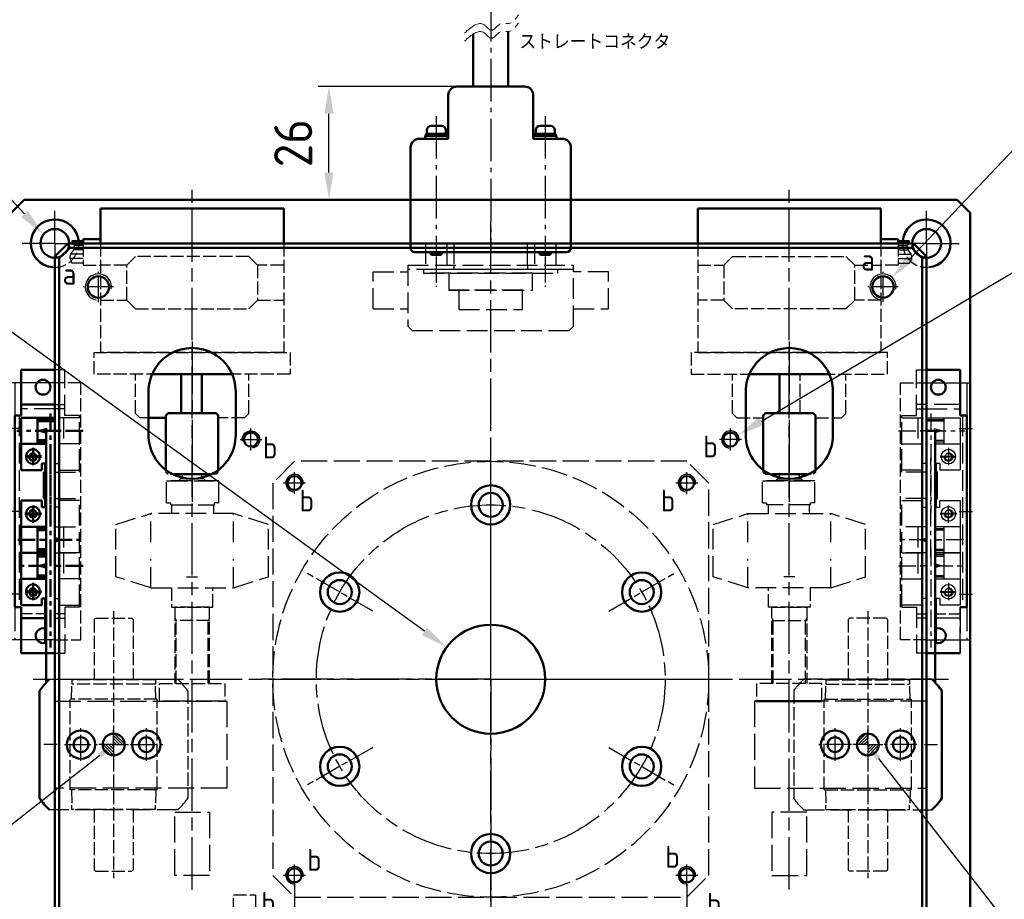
# Model space of a CAD drawing. Header units: millimetres. Extents: x 2047 to 2934, y 1574 to 2163.
# Tile 10 of 16: x 2368 to 2593, y 1826 to 2028. Entities that reach past the tile are written whole.
import ezdxf
from ezdxf import colors
from ezdxf.entities.mleader import LeaderData, LeaderLine
from ezdxf.math import Vec2, Vec3

# ---------------------------------------------------------------- set-up
doc = ezdxf.new("R2010")
doc.units = ezdxf.units.MM
for name, pattern in [('AM_ISO02W050', [7.5, 6, -1.5]), ('AM_ISO02W050x2', [3.75, 3, -0.75]), ('AM_ISO08W050', [18, 12, -1.5, 3, -1.5]), ('AM_ISO08W050x2', [9, 6, -0.75, 1.5, -0.75]), ('AM_ISO09W050', [22.5, 12, -1.5, 3, -1.5, 3, -1.5]), ('CENTER', [7, 4, -1, 1, -1]), ('CNS_SOLID', [0]), ('GEN3', [6.25, 4.75, -1.5]), ('GEN4A', [16.25, 10, -1.25, 1.25, -1.25, 1.25, -1.25]), ('GEN7', [13.75, 9.75, -1.5, 1, -1.5])]:
    doc.linetypes.add(name, pattern=pattern)
for name, color, linetype in [('001', 7, 'Continuous'), ('3', 6, 'GEN3'), ('4', 3, 'Continuous'), ('7', 4, 'GEN7'), ('VIS', 7, 'CNS_SOLID')]:
    doc.layers.add(name, color=color, linetype=linetype)
for name, color, linetype, lineweight in [('4AN', 3, 'GEN4A', 15), ('AM_0', 7, 'Continuous', 50), ('AM_11', 3, 'AM_ISO09W050', 25), ('AM_3', 6, 'AM_ISO02W050', 25), ('AM_4', 3, 'Continuous', 25), ('AM_5', 3, 'Continuous', 25), ('AM_6', 2, 'Continuous', 35), ('AM_7', 4, 'AM_ISO08W050', 25)]:
    doc.layers.add(name, color=color, linetype=linetype, lineweight=lineweight)
doc.styles.get("Standard").update_dxf_attribs({"font": 'isocp.shx', "bigfont": 'extfont.shx'})
doc.dimstyles.new('AM_ISO$0', dxfattribs={"dimtxt": 3.5, "dimasz": 2.5, "dimexe": 1, "dimexo": 1, "dimgap": 1.5, "dimtad": 1, "dimdsep": 46, "dimtxsty": 'Standard', "dimcen": 0, "dimclrd": 256, "dimclre": 256, "dimclrt": 2, "dimadec": 0, "dimazin": 2, "dimtp": 0.1, "dimtm": 0.1, "dimtfac": 0.71, "dimtdec": 3, "dimtmove": 0, "dimatfit": 3, "dimfxl": 1, "dimlwd": -1, "dimlwe": -1, "dimarcsym": 1})
doc.dimstyles.new('AM_ISO$3', dxfattribs={"dimtxt": 3.5, "dimasz": 2.5, "dimexe": 1, "dimexo": 1, "dimgap": 1.5, "dimtad": 1, "dimtoh": 1, "dimdsep": 46, "dimtxsty": 'Standard', "dimcen": 0, "dimclrd": 256, "dimclre": 256, "dimclrt": 2, "dimadec": 0, "dimazin": 2, "dimtp": 0.1, "dimtm": 0.1, "dimtfac": 0.71, "dimtdec": 3, "dimtofl": 0, "dimtmove": 0, "dimatfit": 0, "dimfxl": 1, "dimlwd": -1, "dimlwe": -1, "dimarcsym": 1})
doc.dimstyles.new('AM_ISO$4', dxfattribs={"dimtxt": 3.5, "dimasz": 2.5, "dimexe": 1, "dimexo": 1, "dimgap": 1.5, "dimtad": 1, "dimtoh": 1, "dimdsep": 46, "dimtxsty": 'Standard', "dimcen": 0, "dimclrd": 256, "dimclre": 256, "dimclrt": 2, "dimadec": 0, "dimazin": 2, "dimtp": 0.1, "dimtm": 0.1, "dimtfac": 0.71, "dimtdec": 3, "dimtofl": 0, "dimtmove": 0, "dimatfit": 0, "dimfxl": 1, "dimlwd": -1, "dimlwe": -1, "dimarcsym": 1})

# ---------------------------------------------------------------- blocks, each defined once
blk = doc.blocks.new('16112001-200')
at = {"layer": '3'}
h = blk.add_hatch(dxfattribs=at)
h.set_pattern_fill('_U', color=256, scale=0.48, angle=675, style=0, pattern_type=0)
h.set_pattern_definition([(314.695869, (2133.7922, -8322.3927), (-0.34120809, -0.337604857), [])])
edge = h.paths.add_edge_path()
edge.add_arc((3103.77, 422.02), 2.5, -360.3041, -270.3041, ccw=False)
edge.add_line((3106.27, 422), (3103.77, 422.02))
edge.add_line((3103.77, 422.02), (3103.78, 424.52))
h = blk.add_hatch(dxfattribs=at)
h.set_pattern_fill('_U', color=256, scale=0.48, angle=675, style=0, pattern_type=0)
h.set_pattern_definition([(315, (11853.2049, 1345.56496), (0.339411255, 0.339411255), [])])
edge = h.paths.add_edge_path()
edge.add_arc((3103.77, 422.02), 2.5, -180, -90)
edge.add_line((3103.77, 419.52), (3103.77, 422.02))
edge.add_line((3103.77, 422.02), (3101.27, 422.02))
for q in [(3103.77, 425.43), (3100.35, 422.02), (3107.19, 422.02), (3103.77, 418.6)]:
    blk.add_line((3103.77, 422.02), q, dxfattribs=at)
for points in [[(3089.07, 437.02), (3118.47, 437.02)], [(3118.47, 407.02), (3089.07, 407.02)]]:
    blk.add_lwpolyline(points, dxfattribs=at)
blk.add_circle((3103.77, 422.02), 2.5, dxfattribs=at)
for start, end in [(35.9506, 45.5847), (314.4153, 324.0494)]:
    blk.add_arc((3103.77, 422.02), 21, start, end, dxfattribs=at)
at = {"layer": 'AM_0'}
blk.add_line((3086.77, 434.34), (3086.77, 409.69), dxfattribs=at)
for start, end in [(134.4153, 144.0494), (215.9506, 225.5847)]:
    blk.add_arc((3103.77, 422.02), 21, start, end, dxfattribs=at)
at = {"layer": 'AM_3', "linetype": 'AM_ISO02W050x2'}
blk.add_line((3120.77, 434.34), (3120.77, 409.69), dxfattribs=at)
blk = doc.blocks.new('16111820-100')
at = {"layer": '3'}
for p, q in [((2952.72, 328.49), (2952.73, 333.49)), ((2952.73, 333.49), (2964.48, 333.49)), ((2964.73, 333.49), (2952.98, 333.49)), ((2964.72, 328.49), (2964.73, 333.49)), ((2952.72, 328.49), (2953.72, 328.49)), ((2953.72, 327.99), (2953.72, 328.49)), ((2963.72, 327.99), (2953.72, 327.99)), ((2963.47, 327.99), (2953.97, 327.99)), ((2953.97, 327.99), (2953.97, 325.99)), ((2963.47, 325.99), (2963.47, 327.99)), ((2963.72, 327.99), (2963.72, 328.49)), ((2964.72, 328.49), (2963.72, 328.49)), ((2941.35, 323.49), (2949.35, 325.99)), ((2949.35, 319.43), (2949.35, 325.99)), ((2949.35, 325.99), (2968.35, 325.99)), ((2968.35, 319.43), (2968.35, 325.99)), ((2976.35, 323.49), (2968.35, 325.99)), ((2941.35, 311.49), (2941.35, 323.49)), ((2976.35, 311.49), (2976.35, 323.49)), ((2949.35, 308.99), (2949.35, 315.55)), ((2968.35, 308.99), (2968.35, 315.55)), ((2949.35, 308.99), (2941.35, 311.49)), ((2960.11, 311.49), (2957.59, 311.49)), ((2968.35, 308.99), (2976.35, 311.49)), ((2968.35, 308.99), (2949.35, 308.99))]:
    blk.add_line(p, q, dxfattribs=at)
blk = doc.blocks.new('cdr-100-100')
at = {"layer": 'AM_3', "linetype": 'AM_ISO02W050x2'}
for p, q in [((-133, 4.75), (-137.5, 4.75)), ((-133, -4.75), (-133, 4.75)), ((-162.2, 3), (-162.5, 2.7)), ((-162.5, 2.7), (-162.5, -2.7)), ((-162, 3), (-162.2, 3)), ((-115.5, 4), (-133, 4)), ((-133, 4), (-133, -4)), ((-130.53, 4), (-130, 3.69)), ((-130, 4), (-130, -4)), ((-115.5, 3.69), (-130, 3.69)), ((-162.5, 2.25), (-163.5, 2.25)), ((-162.5, 2.25), (-162.5, -2.25)), ((-163.5, -2.25), (-162.5, -2.25)), ((-162.5, -2.7), (-162.2, -3)), ((-162.2, -3), (-162, -3)), ((-133, -4), (-115.5, -4)), ((-130.53, -4), (-130, -3.69)), ((-115.5, -3.69), (-130, -3.69)), ((-137.5, -4.75), (-133, -4.75))]:
    blk.add_line(p, q, dxfattribs=at)
at = {"layer": 'AM_7'}
blk.add_line((-68.29, 0), (-229.45, 0), dxfattribs=at)
blk = doc.blocks.new('16111803-100')
at = {"layer": 'AM_3', "linetype": 'AM_ISO02W050x2'}
for p, q in [((63318.33, 15533.13), (63318.33, 15548.13)), ((63318.33, 15548.13), (63322.33, 15548.13)), ((63322.33, 15548.13), (63322.33, 15533.13)), ((63322.33, 15533.13), (63318.33, 15533.13))]:
    blk.add_line(p, q, dxfattribs=at)
blk = doc.blocks.new('16111856-100')
at = {"layer": 'AM_11'}
for p, q in [((48522.79, 18750.24), (48532.79, 18750.24)), ((48531.99, 18750.24), (48531.99, 18691.24)), ((48532.79, 18750.24), (48532.79, 18691.24))]:
    blk.add_line(p, q, dxfattribs=at)
at = {"layer": 'AM_3', "linetype": 'AM_ISO02W050x2'}
for p, q in [((48516.79, 18691.24), (48516.79, 18750.24)), ((48516.79, 18750.24), (48522.79, 18750.24)), ((48522.79, 18691.24), (48516.79, 18691.24))]:
    blk.add_line(p, q, dxfattribs=at)
at = {"layer": 'AM_4'}
blk.add_line((48522.79, 18691.24), (48532.79, 18691.24), dxfattribs=at)
at = {"layer": 'AM_7', "linetype": 'AM_ISO08W050x2'}
for p, q in [((48531.29, 18739.74), (48533.29, 18739.74)), ((48531.29, 18720.74), (48533.29, 18720.74)), ((48531.29, 18701.74), (48533.29, 18701.74))]:
    blk.add_line(p, q, dxfattribs=at)
blk = doc.blocks.new('16111855-100')
at = {"layer": 'AM_0'}
for p, q in [((62282.71, 18283.5), (62280.71, 18283.5)), ((62280.71, 18283.5), (62280.71, 18225.67)), ((62282.71, 18205.5), (62282.71, 18283.5))]:
    blk.add_line(p, q, dxfattribs=at)
at = {"layer": 'AM_7', "linetype": 'AM_ISO08W050x2'}
blk.add_line((62283.21, 18211.5), (62280.21, 18211.5), dxfattribs=at)
blk = doc.blocks.new('16112309-100')
at = {"layer": 'AM_0'}
for p, q in [((62326.71, 18341.5), (62323.71, 18338.5)), ((62326.71, 18341.5), (62540.71, 18341.5)), ((62540.71, 18341.5), (62543.71, 18338.5)), ((62543.71, 18338.5), (62543.71, 18124.5))]:
    blk.add_line(p, q, dxfattribs=at)
for centre in [(62333.71, 18331.5), (62533.71, 18331.5)]:
    blk.add_circle(centre, 3.3, dxfattribs=at)
for centre, start, end in [((62333.71, 18331.5), 4.9973, 265.0027), ((62533.71, 18331.5), 274.9973, 175.0027)]:
    blk.add_arc(centre, 5.5, start, end, dxfattribs=at)
at = {"layer": 'AM_3', "linetype": 'AM_ISO02W050x2'}
for centre, start, end in [((62333.71, 18331.5), 266.3966, 3.6034), ((62533.71, 18331.5), 176.3966, 273.6034)]:
    blk.add_arc(centre, 5.5, start, end, dxfattribs=at)
at = {"layer": 'AM_7'}
for p, q in [((62333.71, 18331.5), (62333.71, 18338.98)), ((62533.71, 18331.5), (62533.71, 18338.98)), ((62333.71, 18331.5), (62326.23, 18331.5)), ((62333.71, 18331.5), (62333.71, 18324.02)), ((62333.71, 18331.5), (62341.19, 18331.5)), ((62533.71, 18331.5), (62526.23, 18331.5)), ((62533.71, 18331.5), (62533.71, 18324.02)), ((62533.71, 18331.5), (62541.19, 18331.5))]:
    blk.add_line(p, q, dxfattribs=at)
blk = doc.blocks.new('A$C012059B4-100')
at = {"color": 4, "linetype": 'Continuous'}
for p, q in [((0, 54.01), (0, 12.01)), ((0, 54.01), (8, 54.01)), ((0, 12.01), (8, 12.01)), ((7, 12.01), (7, 8.01)), ((7, 8.01), (8, 8.01)), ((7.5, 8.01), (7.5, 5.45)), ((7.5, 5.45), (7.69, 5.56)), ((7.69, 5.56), (7.88, 5.66)), ((7.88, 5.66), (8.07, 5.76)), ((8.07, 5.76), (8.26, 5.84))]:
    blk.add_line(p, q, dxfattribs=at)
at = {"layer": 'AM_3', "linetype": 'AM_ISO02W050x2'}
for p, q in [((8, 54.01), (33, 54.01)), ((13, 54.01), (13, 48.01)), ((21, 48.01), (21, 54.01)), ((33, 54.01), (33, 12.01)), ((13, 48.01), (11, 46.01)), ((13, 48.01), (21, 48.01)), ((23, 46.01), (21, 48.01)), ((11, 46.01), (11, 20.01)), ((23, 20.01), (23, 46.01)), ((47, 35.27), (38, 35.27)), ((47, 30.51), (38, 30.51)), ((11, 20.01), (13, 18.01)), ((21, 18.01), (23, 20.01)), ((13, 18.01), (13, 12.01)), ((21, 18.01), (13, 18.01)), ((21, 12.01), (21, 18.01)), ((8, 12.01), (33, 12.01)), ((13, 8.01), (13, 12.01)), ((8, 8.01), (13, 8.01)), ((8.5, 8.01), (8.5, 5.92)), ((9.5, 8.01), (9.5, 5.77)), ((10.5, 8.01), (10.5, 5.14)), ((11.5, 8.01), (11.5, 4.99)), ((12.5, 8.01), (12.5, 5.45)), ((8.26, 5.84), (8.45, 5.9)), ((8.63, 5.95), (8.82, 5.96)), ((8.82, 5.96), (9, 5.95)), ((9, 5.95), (9.25, 5.89)), ((9.25, 5.89), (9.5, 5.77)), ((9.5, 5.77), (9.75, 5.62)), ((9.75, 5.62), (10, 5.45)), ((10, 5.45), (10.25, 5.29)), ((10.25, 5.29), (10.5, 5.14)), ((10.5, 5.14), (10.75, 5.02)), ((10.75, 5.02), (11, 4.95)), ((11, 4.95), (11.18, 4.94)), ((11.18, 4.94), (11.37, 4.96)), ((11.37, 4.96), (11.55, 5.01)), ((11.55, 5.01), (11.74, 5.07)), ((11.74, 5.07), (11.93, 5.15)), ((11.93, 5.15), (12.12, 5.25)), ((12.12, 5.25), (12.31, 5.35)), ((12.31, 5.35), (12.5, 5.45))]:
    blk.add_line(p, q, dxfattribs=at)
blk = doc.blocks.new('16112004-100')
at = {"layer": 'AM_3', "linetype": 'AM_ISO02W050x2'}
for p, q in [((62150.37, 16145.14), (62150.37, 16190.14)), ((62150.37, 16190.14), (62155.37, 16190.14)), ((62155.37, 16190.14), (62155.37, 16145.14)), ((62164.36, 16180.65), (62155.37, 16180.65)), ((62164.36, 16180.65), (62165.36, 16179.65)), ((62165.36, 16179.65), (62165.36, 16173.65)), ((62165.36, 16161.65), (62165.36, 16155.65)), ((62165.36, 16155.65), (62164.36, 16154.65)), ((62164.36, 16154.65), (62155.37, 16154.65)), ((62155.37, 16145.14), (62150.37, 16145.14))]:
    blk.add_line(p, q, dxfattribs=at)
blk = doc.blocks.new('A$C30B232A7-100')
at = {"layer": 'AM_3', "linetype": 'AM_ISO02W050x2'}
for p, q in [((1.2, 12.59), (0.7, 12.09)), ((0.7, 1.11), (0.7, 12.09)), ((0.94, 12.33), (1.2, 12.59)), ((14.21, 12.59), (1.2, 12.59)), ((14.7, 12.1), (14.2, 12.6)), ((14.7, 1.1), (14.7, 12.1)), ((0.7, 1.11), (1.2, 0.61)), ((1.2, 0.61), (14.21, 0.61)), ((14.2, 0.6), (14.7, 1.1))]:
    blk.add_line(p, q, dxfattribs=at)
at = {"layer": 'VIS', "lineweight": 50}
blk.add_line((1.07, 0.74), (0.94, 0.87), dxfattribs=at)
blk = doc.blocks.new('17021506')
for p, q in [((64094.75, 19220.19), (64102.45, 19220.19)), ((64099.95, 19198.69), (64099.95, 19204.69)), ((64094.75, 19173.69), (64094.75, 19163.19)), ((64094.75, 19163.19), (64094.75, 19173.69)), ((64094.75, 19171.19), (64100.45, 19171.19))]:
    blk.add_line(p, q)
at = {"color": 4, "linetype": 'CENTER'}
for p, q in [((64101.45, 19218.12), (64101.45, 19195.43)), ((64108.93, 19214.19), (64093.7, 19214.19)), ((64097.45, 19210.31), (64097.45, 19206.24)), ((64099.38, 19208.34), (64095.73, 19208.34)), ((64099.38, 19208.19), (64095.73, 19208.19)), ((64101.45, 19185.25), (64101.45, 19207.94)), ((64095.55, 19195.19), (64099.37, 19195.19)), ((64097.45, 19193.06), (64097.45, 19197.31)), ((64095.55, 19195.04), (64099.37, 19195.04)), ((64093.97, 19189.19), (64100.45, 19189.19)), ((64102.45, 19189.19), (64109.2, 19189.19)), ((64101.45, 19187.12), (64101.45, 19164.43)), ((64100.45, 19183.19), (64093.7, 19183.19)), ((64108.93, 19183.19), (64102.45, 19183.19)), ((64099.38, 19177.34), (64095.73, 19177.34)), ((64099.38, 19177.19), (64095.73, 19177.19)), ((64097.45, 19179.31), (64097.45, 19175.24))]:
    blk.add_line(p, q, dxfattribs=at)
at = {"color": 7, "linetype": 'Continuous'}
for p, q in [((64094.75, 19217.19), (64094.75, 19205.19)), ((64102.45, 19217.19), (64094.75, 19217.19)), ((64098.45, 19211.19), (64098.45, 19217.19)), ((64098.45, 19216.69), (64102.45, 19216.69)), ((64098.45, 19216.38), (64102.45, 19216.38)), ((64100.45, 19211.19), (64094.75, 19211.19)), ((64100.45, 19212), (64098.45, 19212)), ((64100.45, 19211.69), (64098.45, 19211.69)), ((64095.85, 19208.19), (64095.85, 19208.34)), ((64099.05, 19208.34), (64099.05, 19208.19)), ((64099.45, 19206.69), (64100.45, 19206.69)), ((64099.45, 19206.69), (64099.45, 19205.19)), ((64100.2, 19196.69), (64100.2, 19206.69)), ((64100.2, 19196.69), (64100.2, 19206.69)), ((64100.45, 19206.69), (64100.2, 19206.69)), ((64094.75, 19205.19), (64099.45, 19205.19)), ((64094.75, 19198.19), (64094.75, 19186.19)), ((64099.45, 19198.19), (64094.75, 19198.19)), ((64099.45, 19196.69), (64099.45, 19198.19)), ((64095.85, 19195.04), (64095.85, 19195.19)), ((64099.05, 19195.19), (64099.05, 19195.04)), ((64100.45, 19196.69), (64099.45, 19196.69)), ((64100.2, 19196.69), (64100.45, 19196.69)), ((64102.45, 19196.69), (64102.7, 19196.69)), ((64094.75, 19192.19), (64100.45, 19192.19)), ((64098.45, 19186.19), (64098.45, 19192.19)), ((64098.45, 19191.69), (64100.45, 19191.69)), ((64098.45, 19191.38), (64100.45, 19191.38)), ((64094.75, 19186.19), (64094.75, 19174.19)), ((64100.45, 19186.19), (64094.75, 19186.19)), ((64094.75, 19186.19), (64100.45, 19186.19)), ((64100.45, 19186.99), (64098.45, 19186.99)), ((64100.45, 19186.69), (64098.45, 19186.69)), ((64098.45, 19180.19), (64098.45, 19186.19)), ((64098.45, 19185.69), (64100.45, 19185.69)), ((64098.45, 19185.38), (64100.45, 19185.38)), ((64100.45, 19180.19), (64094.75, 19180.19)), ((64100.45, 19180.99), (64098.45, 19180.99)), ((64100.45, 19180.69), (64098.45, 19180.69)), ((64095.85, 19177.19), (64095.85, 19177.34)), ((64099.05, 19177.34), (64099.05, 19177.19)), ((64099.45, 19175.69), (64100.45, 19175.69)), ((64099.45, 19175.69), (64099.45, 19174.19)), ((64100.2, 19165.69), (64100.2, 19175.69)), ((64094.75, 19174.19), (64099.45, 19174.19)), ((64100.2, 19165.69), (64100.45, 19165.69))]:
    blk.add_line(p, q, dxfattribs=at)
at = {"color": 2, "linetype": 'Continuous'}
for p, q in [((64098.97, 19214.19), (64100.69, 19214.65)), ((64098.97, 19214.19), (64100.69, 19213.73)), ((64098.97, 19214.19), (64103.93, 19214.19)), ((64100.45, 19189.19), (64098.97, 19189.19)), ((64103.93, 19189.19), (64102.45, 19189.58)), ((64103.93, 19189.19), (64102.45, 19188.79)), ((64103.93, 19189.19), (64102.45, 19189.19)), ((64098.97, 19183.19), (64100.69, 19183.65)), ((64098.97, 19183.19), (64100.69, 19182.73)), ((64098.97, 19183.19), (64100.45, 19183.19)), ((64102.45, 19183.19), (64103.93, 19183.19))]:
    blk.add_line(p, q, dxfattribs=at)
for centre in [(64097.45, 19208.19), (64097.45, 19195.19), (64097.45, 19177.19)]:
    blk.add_circle(centre, 0.783)
at = {"color": 7, "linetype": 'Continuous'}
for centre, start, end in [((64097.45, 19208.34), 0, 180), ((64097.45, 19208.19), 180, 0), ((64097.45, 19195.19), 0, 180), ((64097.45, 19195.04), 180, 0), ((64097.45, 19177.34), 0, 180), ((64097.45, 19177.19), 180, 0)]:
    blk.add_arc(centre, 1.6, start, end, dxfattribs=at)
for p in [(64097.45, 19206.59), (64097.45, 19175.59)]:
    blk.add_point(p, dxfattribs=at)
at = {"layer": '3'}
for p, q in [((64104.75, 19228.19), (64102.45, 19228.19)), ((64104.75, 19217.69), (64104.75, 19228.19)), ((64102.45, 19220.19), (64104.75, 19220.19)), ((64102.45, 19219.19), (64094.75, 19219.19)), ((64104.75, 19219.19), (64102.45, 19219.19)), ((64094.25, 19217.69), (64094.25, 19173.69)), ((64108.15, 19217.19), (64102.45, 19217.19)), ((64104.45, 19217.19), (64104.45, 19211.19)), ((64108.15, 19217.69), (64104.75, 19217.69)), ((64108.15, 19204.69), (64108.15, 19217.69)), ((64108.15, 19204.69), (64108.15, 19217.69)), ((64108.15, 19205.19), (64108.15, 19217.19)), ((64108.15, 19211.19), (64102.45, 19211.19)), ((64102.45, 19206.69), (64103.45, 19206.69)), ((64102.7, 19206.69), (64102.45, 19206.69)), ((64103.45, 19206.69), (64103.45, 19205.19)), ((64102.45, 19204.69), (64108.15, 19204.69)), ((64103.45, 19205.19), (64108.15, 19205.19)), ((64102.45, 19198.69), (64108.15, 19198.69)), ((64108.15, 19198.19), (64103.45, 19198.19)), ((64103.45, 19196.69), (64103.45, 19198.19)), ((64108.15, 19173.69), (64108.15, 19198.69)), ((64108.15, 19186.19), (64108.15, 19198.19)), ((64103.45, 19196.69), (64102.45, 19196.69)), ((64102.45, 19192.19), (64108.15, 19192.19)), ((64104.45, 19192.19), (64104.45, 19186.19)), ((64108.15, 19186.19), (64102.45, 19186.19)), ((64102.45, 19186.19), (64108.15, 19186.19)), ((64104.45, 19186.19), (64104.45, 19180.19)), ((64108.15, 19174.19), (64108.15, 19186.19)), ((64108.15, 19180.19), (64102.45, 19180.19)), ((64102.45, 19175.69), (64103.45, 19175.69)), ((64103.45, 19175.69), (64103.45, 19174.19)), ((64103.45, 19174.19), (64108.15, 19174.19)), ((64108.15, 19173.69), (64104.75, 19173.69)), ((64104.75, 19173.69), (64104.75, 19163.19)), ((64104.75, 19172.19), (64102.45, 19172.19)), ((64102.45, 19171.19), (64104.75, 19171.19)), ((64102.45, 19163.19), (64104.75, 19163.19))]:
    blk.add_line(p, q, dxfattribs=at)
at = {"layer": '3', "ltscale": 0.5}
blk.add_line((64100.45, 19172.19), (64094.75, 19172.19), dxfattribs=at)
at = {"layer": '4'}
for centre in [(64097.45, 19208.19), (64097.45, 19195.19), (64097.45, 19177.19)]:
    blk.add_arc(centre, 1, 80, 350, dxfattribs=at)
at = {"layer": 'AM_0'}
for p, q in [((64102.45, 19228.19), (64094.75, 19228.19)), ((64094.75, 19217.69), (64094.75, 19228.19)), ((64094.75, 19217.69), (64093.25, 19217.69)), ((64093.25, 19217.69), (64093.25, 19173.69)), ((64099.95, 19204.69), (64100.45, 19204.69)), ((64099.95, 19198.69), (64100.45, 19198.69)), ((64093.25, 19173.69), (64094.75, 19173.69)), ((64094.75, 19163.19), (64102.45, 19163.19))]:
    blk.add_line(p, q, dxfattribs=at)
blk.add_circle((64099.75, 19224.19), 1.7, dxfattribs=at)
blk.add_arc((64099.75, 19167.19), 1.7, 65.6845, 294.3155, dxfattribs=at)
at = {"layer": 'AM_7', "linetype": 'AM_ISO08W050x2'}
for p, q in [((64094.95, 19214.69), (64092.75, 19214.69)), ((64094.95, 19195.69), (64092.75, 19195.69)), ((64094.95, 19176.69), (64092.75, 19176.69))]:
    blk.add_line(p, q, dxfattribs=at)
blk = doc.blocks.new('16112305')
for p, q in [((63165.16, 17769.32), (63165.16, 17779.32)), ((63185.16, 17779.32), (63185.16, 17769.32)), ((63302.16, 17779.32), (63302.16, 17769.32)), ((63322.16, 17769.32), (63322.16, 17779.32))]:
    blk.add_line(p, q)
for centre, start, end in [((63175.16, 17779.32), 359.9811, 180), ((63312.16, 17779.32), 0, 180.0189), ((63175.16, 17769.32), 179.9811, 0), ((63312.16, 17769.32), 180, 0.0189)]:
    blk.add_arc(centre, 10, start, end)
at = {"layer": 'AM_0'}
for p, q in [((63146.66, 17813.32), (63143.66, 17810.32)), ((63340.66, 17813.32), (63146.66, 17813.32)), ((63147.08, 17812.32), (63146.66, 17813.32)), ((63340.66, 17813.32), (63340.25, 17812.32)), ((63343.66, 17810.32), (63340.66, 17813.32)), ((63147.08, 17812.32), (63144.66, 17809.91)), ((63340.25, 17812.32), (63147.08, 17812.32)), ((63342.66, 17809.91), (63340.25, 17812.32)), ((63143.66, 17810.32), (63143.66, 17616.32)), ((63143.66, 17810.32), (63144.66, 17809.91)), ((63144.66, 17809.91), (63144.66, 17616.73)), ((63342.66, 17809.91), (63343.66, 17810.32)), ((63342.66, 17616.73), (63342.66, 17809.91)), ((63343.66, 17616.32), (63343.66, 17810.32))]:
    blk.add_line(p, q, dxfattribs=at)
for centre, radius in [((63153.66, 17803.32), 2.46), ((63333.66, 17803.32), 2.46), ((63298.66, 17768.32), 1.62), ((63198.66, 17758.32), 1.62), ((63288.66, 17758.32), 1.62), ((63243.66, 17753.32), 4.5), ((63243.66, 17753.32), 2.75), ((63209.02, 17733.32), 4.5), ((63209.02, 17733.32), 2.75), ((63278.3, 17733.32), 4.5), ((63278.3, 17733.32), 2.75), ((63243.66, 17713.32), 12.5), ((63149.66, 17698.32), 3.25), ((63149.66, 17698.32), 1.7), ((63157.16, 17698.32), 2.5), ((63164.66, 17698.32), 3.25), ((63164.66, 17698.32), 1.7), ((63330.16, 17698.32), 2.5), ((63209.02, 17693.32), 4.5), ((63278.3, 17693.32), 4.5), ((63209.02, 17693.32), 2.75), ((63278.3, 17693.32), 2.75), ((63243.66, 17673.32), 4.5), ((63243.66, 17673.32), 2.75), ((63198.66, 17668.32), 1.62), ((63288.66, 17668.32), 1.62)]:
    blk.add_circle(centre, radius, dxfattribs=at)
at = {"layer": 'AM_0', "extrusion": (0, 0, -1)}
for centre, radius in [((-63188.66, 17768.32), 1.62), ((-63322.66, 17698.32), 3.25), ((-63322.66, 17698.32), 1.7), ((-63337.66, 17698.32), 3.25), ((-63337.66, 17698.32), 1.7)]:
    blk.add_circle(centre, radius, dxfattribs=at)
at = {"layer": 'AM_4'}
for centre, radius in [((63153.66, 17803.32), 3), ((63333.66, 17803.32), 3), ((63298.66, 17768.32), 2), ((63198.66, 17758.32), 2), ((63288.66, 17758.32), 2), ((63198.66, 17668.32), 2), ((63288.66, 17668.32), 2)]:
    blk.add_arc(centre, radius, 350, 260, dxfattribs=at)
at = {"layer": 'AM_4', "extrusion": (0, 0, -1)}
blk.add_arc((-63188.66, 17768.32), 2, 350, 260, dxfattribs=at)
at = {"layer": 'AM_7'}
for p, q in [((63243.66, 17608.32), (63243.66, 17818.32)), ((63175.16, 17790.82), (63175.16, 17757.82)), ((63312.16, 17790.82), (63312.16, 17757.82)), ((63138.66, 17713.32), (63348.66, 17713.32))]:
    blk.add_line(p, q, dxfattribs=at)
at = {"layer": 'AM_7', "linetype": 'AM_ISO08W050x2'}
for p, q in [((63153.66, 17799.82), (63153.66, 17806.82)), ((63333.66, 17799.82), (63333.66, 17806.82)), ((63157.16, 17803.32), (63150.16, 17803.32)), ((63337.16, 17803.32), (63330.16, 17803.32)), ((63188.66, 17765.82), (63188.66, 17770.82)), ((63298.66, 17765.82), (63298.66, 17770.82)), ((63186.16, 17768.32), (63191.16, 17768.32)), ((63301.16, 17768.32), (63296.16, 17768.32)), ((63198.66, 17755.82), (63198.66, 17760.82)), ((63243.66, 17744.57), (63243.66, 17762.07)), ((63288.66, 17755.82), (63288.66, 17760.82)), ((63243.66, 17747.77), (63243.66, 17758.87)), ((63201.16, 17758.32), (63196.16, 17758.32)), ((63291.16, 17758.32), (63286.16, 17758.32)), ((63216.6, 17728.94), (63201.44, 17737.69)), ((63270.72, 17728.94), (63285.88, 17737.69)), ((63149.66, 17694.57), (63149.66, 17702.07)), ((63157.16, 17698.32), (63157.16, 17701.4)), ((63164.66, 17694.57), (63164.66, 17702.07)), ((63322.66, 17694.57), (63322.66, 17702.07)), ((63330.16, 17698.32), (63330.16, 17701.4)), ((63337.66, 17694.57), (63337.66, 17702.07)), ((63145.91, 17698.32), (63153.41, 17698.32)), ((63157.16, 17698.32), (63154.08, 17698.32)), ((63157.16, 17698.32), (63160.24, 17698.32)), ((63157.16, 17698.32), (63157.16, 17695.24)), ((63160.91, 17698.32), (63168.41, 17698.32)), ((63216.6, 17697.69), (63201.44, 17688.94)), ((63270.72, 17697.69), (63285.88, 17688.94)), ((63326.41, 17698.32), (63318.91, 17698.32)), ((63330.16, 17698.32), (63327.08, 17698.32)), ((63330.16, 17698.32), (63333.24, 17698.32)), ((63330.16, 17698.32), (63330.16, 17695.24)), ((63341.41, 17698.32), (63333.91, 17698.32)), ((63243.66, 17682.07), (63243.66, 17664.57)), ((63198.66, 17665.82), (63198.66, 17670.82)), ((63288.66, 17665.82), (63288.66, 17670.82)), ((63201.16, 17668.32), (63196.16, 17668.32)), ((63291.16, 17668.32), (63286.16, 17668.32))]:
    blk.add_line(p, q, dxfattribs=at)
at = {"layer": 'AM_7'}
blk.add_circle((63243.66, 17713.32), 40, dxfattribs=at)
at = {"layer": 'AM_0', "color": 2}
for s, p in [('a', (63328.64, 17807.06)), ('a', (63145.44, 17803.83)), ('b', (63191.4, 17763.96)), ('b', (63292.43, 17764.2)), ('b', (63199.82, 17751.79)), ('b', (63282.68, 17751.79)), ('b', (63283.72, 17670.05)), ('b', (63201.54, 17669.35)), ('b', (63191.02, 17659.5)), ('b', (63293.28, 17659.29))]:
    blk.add_text(s, height=5, dxfattribs=at).set_placement(p)
blk = doc.blocks.new('A$C2DB5700F-200')
at = {"layer": 'AM_3', "linetype": 'AM_ISO02W050x2'}
for p, q in [((16.75, 0.4), (16.75, 19.6)), ((16.75, 19.6), (17.75, 19.6)), ((21.25, 19.7), (17.75, 19.6)), ((21.35, 20), (21.25, 19.9)), ((21.25, 0.1), (21.25, 19.9)), ((21.35, 20), (41.95, 20)), ((41.95, 20), (42.05, 19.9)), ((42.05, 0.1), (42.05, 19.9)), ((42.05, 19.7), (45.55, 19.6)), ((45.55, 0.4), (45.55, 19.6)), ((46.55, 19.6), (45.55, 19.6)), ((46.55, 0.4), (46.55, 19.6)), ((2.95, 14.5), (2.65, 14.2)), ((2.65, 14.2), (2.65, 5.8)), ((16.75, 14.5), (2.95, 14.5)), ((60.35, 14.5), (46.55, 14.5)), ((60.35, 14.5), (60.65, 14.2)), ((60.65, 14.2), (60.65, 5.8)), ((62.26, 10), (1, 10)), ((2.65, 5.8), (2.95, 5.5)), ((16.75, 5.5), (2.95, 5.5)), ((60.35, 5.5), (46.55, 5.5)), ((60.65, 5.8), (60.35, 5.5)), ((16.75, 0.4), (17.75, 0.4)), ((21.25, 0.3), (17.75, 0.4)), ((21.35, 0), (21.25, 0.1)), ((41.95, 0), (42.05, 0.1)), ((42.05, 0.3), (45.55, 0.4)), ((46.55, 0.4), (45.55, 0.4)), ((21.35, 0), (41.95, 0))]:
    blk.add_line(p, q, dxfattribs=at)
blk.add_circle((31.65, 10), 0.1, dxfattribs=at)
blk = doc.blocks.new('17021622')
at = {"layer": '4AN'}
for points in [[(65223.42, 19253.86), (65225.01, 19255.29), (65227.25, 19257.3), (65229.77, 19253.53), (65231.38, 19256.56), (65234.26, 19255.61), (65235.36, 19257.32), (65236.11, 19258.5)], [(65223.42, 19252.04), (65225.01, 19253.47), (65227.25, 19255.48), (65229.77, 19251.7), (65231.38, 19254.74), (65234.26, 19253.78), (65235.36, 19255.49), (65236.11, 19256.68)]]:
    blk.add_open_spline(points, degree=3, knots=[0, 0, 0, 0, 4.939992, 6.946582, 9.686936, 11.299545, 14.89178, 14.89178, 14.89178, 14.89178], dxfattribs=at)
at = {"layer": '7'}
for p, q in [((65229.47, 19261.73), (65229.47, 19203.64)), ((65216.97, 19234.87), (65216.97, 19203.64)), ((65241.96, 19234.87), (65241.96, 19203.64))]:
    blk.add_line(p, q, dxfattribs=at)
at = {"layer": 'AM_0'}
for p, q in [((65233.47, 19241.64), (65233.47, 19254.24)), ((65225.47, 19241.64), (65225.47, 19253.7)), ((65221.72, 19241.64), (65237.22, 19241.64)), ((65219.72, 19239.64), (65219.72, 19229.64)), ((65239.22, 19239.64), (65239.22, 19229.64)), ((65214.79, 19230.77), (65214.79, 19231.63)), ((65218.16, 19232.63), (65215.79, 19232.63)), ((65219.16, 19230.77), (65219.16, 19231.63)), ((65239.78, 19230.77), (65239.78, 19231.63)), ((65240.78, 19232.63), (65243.15, 19232.63)), ((65244.15, 19230.77), (65244.15, 19231.63)), ((65219.72, 19229.64), (65213.07, 19229.64)), ((65214.4, 19230.34), (65214.71, 19230.77)), ((65214.4, 19230.34), (65214.4, 19229.64)), ((65219.55, 19230.34), (65214.4, 19230.34)), ((65214.71, 19230.77), (65219.24, 19230.77)), ((65219.55, 19230.34), (65219.24, 19230.77)), ((65219.55, 19230.34), (65219.55, 19229.64)), ((65239.22, 19229.64), (65245.87, 19229.64)), ((65239.39, 19230.34), (65239.7, 19230.77)), ((65239.39, 19230.34), (65239.39, 19229.64)), ((65239.39, 19230.34), (65244.54, 19230.34)), ((65244.23, 19230.77), (65239.7, 19230.77)), ((65244.54, 19230.34), (65244.23, 19230.77)), ((65244.54, 19230.34), (65244.54, 19229.64)), ((65211.07, 19204.64), (65211.07, 19227.64)), ((65247.87, 19204.64), (65247.87, 19227.64)), ((65212.07, 19203.64), (65246.87, 19203.64)), ((65215.67, 19203.64), (65215.67, 19203.25)), ((65215.67, 19203.25), (65218.27, 19203.25)), ((65215.67, 19203.25), (65215.91, 19202.99)), ((65215.91, 19202.99), (65215.91, 19203.64)), ((65215.91, 19202.99), (65218.04, 19202.99)), ((65218.04, 19202.99), (65218.04, 19203.64)), ((65218.27, 19203.25), (65218.04, 19202.99)), ((65218.27, 19203.64), (65218.27, 19203.25)), ((65240.66, 19203.64), (65240.66, 19203.25)), ((65240.66, 19203.25), (65240.9, 19202.99)), ((65240.66, 19203.25), (65243.26, 19203.25)), ((65240.9, 19202.99), (65240.9, 19203.64)), ((65240.9, 19202.99), (65243.03, 19202.99)), ((65243.03, 19202.99), (65243.03, 19203.64)), ((65243.26, 19203.25), (65243.03, 19202.99)), ((65243.26, 19203.64), (65243.26, 19203.25))]:
    blk.add_line(p, q, dxfattribs=at)
for centre, radius, start, end in [((65221.72, 19239.64), 2, 90, 180), ((65237.22, 19239.64), 2, 0, 90), ((65215.79, 19231.63), 1, 90, 180), ((65218.16, 19231.63), 1, 0, 90), ((65240.78, 19231.63), 1, 90, 180), ((65243.15, 19231.63), 1, 0, 90), ((65213.07, 19227.64), 2, 90, 180), ((65245.87, 19227.64), 2, 0, 90), ((65212.07, 19204.64), 1, 180, 270), ((65246.87, 19204.64), 1, 270, 0)]:
    blk.add_arc(centre, radius, start, end, dxfattribs=at)
blk = doc.blocks.new('*D100')
at = {"layer": 'AM_5', "transparency": 16777216}
for p, q in [((2571.93, 1973.58), (2604.12, 2007.54)), ((2604.12, 2007.54), (2671.05, 2007.54))]:
    blk.add_line(p, q, dxfattribs=at)
blk.add_solid([(2571.18, 1974.3), (2572.69, 1972.86), (2567.63, 1969.04)], dxfattribs=at)
at = {"layer": 'Defpoints', "color": 0, "transparency": 16777216}
for p in [(2567.63, 1969.04), (2565.57, 1966.87)]:
    blk.add_point(p, dxfattribs=at)
at = {"layer": 'AM_5', "color": 2, "transparency": 16777216, "insert": (2639.46, 2016.99), "char_height": 8.75, "attachment_point": 5}
blk.add_mtext('4-M6深さ10', dxfattribs=at)
blk = doc.blocks.new('*D101')
at = {"layer": 'AM_5', "transparency": 16777216}
for p, q in [((2537.67, 1936.07), (2601.09, 1973.63)), ((2601.09, 1973.63), (2667.68, 1973.63))]:
    blk.add_line(p, q, dxfattribs=at)
blk.add_solid([(2537.14, 1936.97), (2538.2, 1935.18), (2532.29, 1932.89)], dxfattribs=at)
at = {"layer": 'Defpoints', "color": 0, "transparency": 16777216}
for p in [(2530.57, 1931.87), (2532.29, 1932.89)]:
    blk.add_point(p, dxfattribs=at)
at = {"layer": 'AM_5', "color": 2, "transparency": 16777216, "insert": (2636.26, 1983.08), "char_height": 8.75, "attachment_point": 5}
blk.add_mtext('8-M4深さ10', dxfattribs=at)
blk = doc.blocks.new('*D102')
at = {"layer": 'AM_5', "transparency": 16777216}
for p, q in [((2430.57, 1829.87), (2430.57, 1745.71)), ((2520.57, 1829.87), (2520.57, 1745.71)), ((2515.57, 1747.71), (2435.57, 1747.71))]:
    blk.add_line(p, q, dxfattribs=at)
for points in [[(2435.57, 1748.55), (2435.57, 1746.88), (2430.57, 1747.71)], [(2515.57, 1748.55), (2515.57, 1746.88), (2520.57, 1747.71)]]:
    blk.add_solid(points, dxfattribs=at)
at = {"layer": 'Defpoints', "color": 0, "transparency": 16777216}
for p in [(2430.57, 1831.87), (2520.57, 1831.87), (2430.57, 1747.71)]:
    blk.add_point(p, dxfattribs=at)
at = {"layer": 'AM_5', "color": 2, "transparency": 16777216, "insert": (2475.57, 1754.29), "char_height": 7, "attachment_point": 5}
blk.add_mtext('{\\Famgdt;o}90', dxfattribs=at)
blk = doc.blocks.new('*D103')
at = {"layer": 'AM_5', "transparency": 16777216}
for p, q in [((2469.07, 2012.87), (2435.97, 2012.87)), ((2438.47, 1993.12), (2438.47, 2006.62)), ((2454.67, 1986.87), (2435.97, 1986.87))]:
    blk.add_line(p, q, dxfattribs=at)
for points in [[(2437.43, 2006.62), (2439.51, 2006.62), (2438.47, 2012.87)], [(2437.43, 1993.12), (2439.51, 1993.12), (2438.47, 1986.87)]]:
    blk.add_solid(points, dxfattribs=at)
at = {"layer": 'Defpoints', "color": 0, "transparency": 16777216}
for p in [(2438.47, 2012.87), (2471.57, 2012.87), (2457.17, 1986.87)]:
    blk.add_point(p, dxfattribs=at)
at = {"layer": 'AM_5', "color": 2, "transparency": 16777216, "insert": (2430.25, 1999.87), "char_height": 8.75, "attachment_point": 5, "rotation": 90}
blk.add_mtext('26', dxfattribs=at)
blk = doc.blocks.new('*D104')
at = {"layer": 'AM_5', "transparency": 16777216}
for p, q in [((2323.83, 1986.8), (2259.93, 1986.8)), ((2460.39, 1887.87), (2323.83, 1986.8))]:
    blk.add_line(p, q, dxfattribs=at)
blk.add_solid([(2461, 1888.71), (2459.78, 1887.02), (2465.45, 1884.2)], dxfattribs=at)
at = {"layer": 'Defpoints', "color": 0, "transparency": 16777216}
for p in [(2465.45, 1884.2), (2485.69, 1869.53)]:
    blk.add_point(p, dxfattribs=at)
at = {"layer": 'AM_5', "color": 2, "transparency": 16777216, "insert": (2290.01, 1996.27), "char_height": 8.75, "attachment_point": 5}
blk.add_mtext('∅25貫通穴', dxfattribs=at)
blk = doc.blocks.new('*D98')
at = {"layer": 'AM_5', "transparency": 16777216}
for p, q in [((2335.57, 2019.15), (2166.61, 2019.15)), ((2368.61, 1983.62), (2335.57, 2019.15))]:
    blk.add_line(p, q, dxfattribs=at)
blk.add_solid([(2369.38, 1984.33), (2367.85, 1982.91), (2372.87, 1979.04)], dxfattribs=at)
at = {"layer": 'Defpoints', "color": 0, "transparency": 16777216}
for p in [(2372.87, 1979.04), (2377.36, 1974.21)]:
    blk.add_point(p, dxfattribs=at)
at = {"layer": 'AM_5', "color": 2, "transparency": 16777216, "insert": (2249.22, 2029.51), "char_height": 8.75, "attachment_point": 5}
blk.add_mtext('4-6.6キリ、φ11深ザグリ深さ6.4', dxfattribs=at)

msp = doc.modelspace()

# ---------------------------------------------------------------- linework, layer by layer
at = {"layer": '001', "color": 2, "linetype": 'CENTER'}
for p, q in [((2407.069, 1921.553), (2407.069, 1917.474)), ((2407.069, 1921.553), (2407.069, 1917.474)), ((2544.072, 1921.553), (2544.072, 1917.474)), ((2544.072, 1921.553), (2544.072, 1917.474))]:
    msp.add_line(p, q, dxfattribs=at)
at = {"layer": '3'}
for p, q in [((2465.584, 1976.906), (2460.584, 1976.906)), ((2460.589, 1976.906), (2460.589, 1971.867)), ((2465.589, 1971.867), (2465.589, 1976.906)), ((2484.029, 1976.906), (2467.119, 1976.906)), ((2467.125, 1976.906), (2467.125, 1971.867)), ((2484.034, 1971.867), (2484.034, 1976.906)), ((2490.574, 1976.906), (2485.574, 1976.906)), ((2485.579, 1976.906), (2485.579, 1971.867)), ((2490.579, 1971.867), (2490.579, 1976.906)), ((2448.575, 1961.867), (2448.575, 1970.367)), ((2448.575, 1970.367), (2456.575, 1970.367)), ((2456.575, 1971.867), (2456.575, 1957.867)), ((2494.575, 1970.867), (2456.575, 1970.867)), ((2490.975, 1970.867), (2460.175, 1970.867)), ((2460.175, 1970.867), (2460.175, 1970.067)), ((2460.175, 1970.067), (2490.975, 1970.067)), ((2485.16, 1970.067), (2460.175, 1970.067)), ((2465.99, 1969.903), (2465.99, 1966.167)), ((2467.115, 1971.867), (2467.115, 1970.867)), ((2484.034, 1971.867), (2484.034, 1970.867)), ((2485.16, 1966.167), (2485.16, 1969.903)), ((2490.975, 1970.067), (2490.975, 1970.867)), ((2494.575, 1957.867), (2494.575, 1971.867)), ((2502.575, 1970.367), (2494.575, 1970.367)), ((2502.575, 1961.867), (2502.575, 1970.367)), ((2482.87, 1966.167), (2465.99, 1966.167)), ((2465.99, 1966.167), (2485.16, 1966.167)), ((2468.28, 1966.167), (2468.28, 1961.667)), ((2482.87, 1961.667), (2482.87, 1966.167)), ((2448.575, 1961.867), (2456.575, 1961.867)), ((2468.28, 1961.667), (2482.87, 1961.667)), ((2494.575, 1961.867), (2502.575, 1961.867)), ((2457.575, 1956.867), (2456.575, 1957.867)), ((2457.575, 1956.867), (2493.575, 1956.867)), ((2493.575, 1956.867), (2494.575, 1957.867))]:
    msp.add_line(p, q, dxfattribs=at)
msp.add_lwpolyline([(2456.575, 1971.867), (2494.575, 1971.867)], dxfattribs=at)
at = {"layer": '7', "linetype": 'AM_ISO08W050x2'}
for p, q in [((2463.057, 1973.85), (2463.062, 1966.886)), ((2488.085, 1973.867), (2488.085, 1966.903))]:
    msp.add_line(p, q, dxfattribs=at)
at = {"layer": 'AM_0'}
for p, q in [((2416.611, 1946.868), (2397.533, 1946.868)), ((2404.573, 1946.867), (2404.573, 1937.867)), ((2409.329, 1946.867), (2409.329, 1937.867)), ((2534.527, 1946.868), (2553.605, 1946.868)), ((2541.81, 1946.867), (2541.81, 1937.867)), ((2411.154, 1923.881), (2403.063, 1923.881)), ((2548.173, 1923.881), (2540.082, 1923.881)), ((2536.566, 1871.867), (2551.566, 1871.867))]:
    msp.add_line(p, q, dxfattribs=at)
for points in [[(2401.073, 1936.868), (2397.071, 1936.868)], [(2413.046, 1924.849), (2413.046, 1937.394), (2412.559, 1937.881), (2401.559, 1937.881), (2401.073, 1937.394), (2401.073, 1924.866)], [(2550.065, 1924.849), (2550.065, 1937.394), (2549.579, 1937.881), (2538.579, 1937.881), (2538.092, 1937.394), (2538.092, 1924.866)]]:
    msp.add_lwpolyline(points, dxfattribs=at)
at = {"layer": 'AM_3'}
msp.add_line((2414.575, 1871.867), (2399.575, 1871.867), dxfattribs=at)
msp.add_lwpolyline([(2520.571, 1826.867), (2525.571, 1831.867), (2525.571, 1921.867), (2520.571, 1926.867), (2430.571, 1926.867), (2425.571, 1921.867), (2425.571, 1831.867), (2430.571, 1826.867), (2520.571, 1826.867)], dxfattribs=at)
for points in [[(2415.071, 1851.867), (2375.571, 1851.867), (2375.571, 1871.867), (2415.071, 1871.867)], [(2536.071, 1851.867), (2575.571, 1851.867), (2575.571, 1871.867), (2536.071, 1871.867)], [(2411.071, 1831.868), (2403.071, 1831.868), (2403.071, 1846.367), (2411.071, 1846.367)], [(2540.071, 1831.868), (2548.071, 1831.868), (2548.071, 1846.367), (2540.071, 1846.367)]]:
    msp.add_lwpolyline(points, close=True, dxfattribs=at)
msp.add_circle((2475.569, 1876.867), 50, dxfattribs=at)
at = {"layer": 'AM_7'}
for q in [(2475.571, 1930.367), (2422.071, 1876.867), (2529.071, 1876.867), (2475.571, 1823.367)]:
    msp.add_line((2475.571, 1876.867), q, dxfattribs=at)

# ---------------------------------------------------------------- block references
for name, p, rotation in [('cdr-100-100', (2407.07, 1760.367), 270), ('A$C30B232A7-100', (2413.66, 1923.181), 90)]:
    msp.add_blockref(name, p, dxfattribs=dict(rotation=rotation))
at = {"xscale": -1}
for name, p, rotation in [('cdr-100-100', (2544.071, 1760.367), 90), ('A$C30B232A7-100', (2537.479, 1923.181), 270)]:
    msp.add_blockref(name, p, dxfattribs=dict(at, rotation=rotation))
at = {"extrusion": (0, 0, -1), "zscale": -1}
msp.add_blockref('16111820-100', (-5365.921, 1588.877), dxfattribs=at)
at = {"extrusion": (0, 0, -1), "xscale": -1, "zscale": -1}
msp.add_blockref('16111820-100', (414.78, 1588.877), dxfattribs=at)
msp.add_blockref('16112001-200', (-714.7, 1439.851))
at = {"xscale": -1}
msp.add_blockref('16112001-200', (5665.841, 1439.851), dxfattribs=at)
at = {"layer": 'AM_0'}
for name, p in [('16112309-100', (-59958.138, -16354.63)), ('16112305', (-60768.09, -15836.452)), ('17021506', (-61726.879, -17280.319))]:
    msp.add_blockref(name, p, dxfattribs=at)
at = {"layer": 'AM_0', "rotation": 270}
msp.add_blockref('A$C012059B4-100', (2374.063, 1984.865), dxfattribs=at)
at = {"layer": 'AM_0', "xscale": -1, "rotation": 90}
msp.add_blockref('A$C012059B4-100', (2577.075, 1984.865), dxfattribs=at)
at = {"layer": 'AM_11', "rotation": 270}
msp.add_blockref('16112004-100', (-13760.574, 64102.233), dxfattribs=at)
at = {"layer": 'AM_11', "xscale": -1, "rotation": 90}
msp.add_blockref('16112004-100', (18711.712, 64102.233), dxfattribs=at)
at = {"layer": 'AM_11', "extrusion": (0, 0, -1), "zscale": -1}
msp.add_blockref('16111856-100', (-50898.364, -16805.368), dxfattribs=at)
at = {"layer": 'AM_3', "linetype": 'AM_ISO02W050x2'}
for name, p in [('17021622', (-62753.894, -17228.775)), ('16111855-100', (-59907.136, -16349.63))]:
    msp.add_blockref(name, p, dxfattribs=at)
at = {"layer": 'AM_3', "xscale": -1}
msp.add_blockref('17021506', (66678.02, -17280.319), dxfattribs=at)
at = {"layer": 'AM_3', "extrusion": (0, 0, -1), "xscale": -1, "zscale": -1}
msp.add_blockref('16111856-100', (45947.223, -16805.368), dxfattribs=at)
at = {"layer": 'AM_3', "linetype": 'AM_ISO02W050x2', "xscale": -1}
msp.add_blockref('16111855-100', (64858.277, -16349.63), dxfattribs=at)
at = {"layer": 'AM_3'}
for name, p, rotation in [('A$C2DB5700F-200', (2399.071, 1830.214), 90), ('16111803-100', (-13133.555, 65194.195), 270)]:
    msp.add_blockref(name, p, dxfattribs=dict(at, rotation=rotation))
at = {"layer": 'AM_3', "xscale": -1, "rotation": 270}
msp.add_blockref('A$C2DB5700F-200', (2552.071, 1830.214), dxfattribs=at)
at = {"layer": 'AM_3'}
msp.add_blockref('16112004-100', (-59733.795, -14362.777), dxfattribs=at)
at = {"layer": 'AM_4', "xscale": -1, "rotation": 90}
msp.add_blockref('16111803-100', (18084.696, 65194.195), dxfattribs=at)

# ---------------------------------------------------------------- texts
at = {"layer": 'AM_6', "insert": (2482.129, 2024.869), "char_height": 3.5, "width": 48.63135, "attachment_point": 1}
msp.add_mtext('ストレートコネクタ', dxfattribs=at)

# ---------------------------------------------------------------- dimensions: what is measured, and where the dimension line sits
at = {"layer": 'AM_5'}
for p1, p2, text, picture, middle in [((2377.364, 1974.211), (2372.869, 1979.045), '4-6.6キリ、φ11深ザグリ深さ6.4', '*D98', (2249.218, 2019.151)), ((2485.693, 1869.534), (2465.448, 1884.201), '<>貫通穴', '*D104', (2290.007, 1986.801))]:
    dim = msp.add_diameter_dim_2p(p1=p1, p2=p2, text=text, dimstyle='AM_ISO$3', override={"dimscale": 2.5, "dimdec": 0, "dimadec": 1, "dimtp": 0.05}, dxfattribs=at)
    dim.commit()
    dim.dimension.update_dxf_attribs({"geometry": picture, "text_midpoint": middle, "dimtype": 163})
for center, mpoint, text, picture, middle in [((2565.571, 1966.867), (2567.634, 1969.045), '4-M6深さ10', '*D100', (2639.462, 2007.544)), ((2530.571, 1931.867), (2532.291, 1932.886), '8-M4深さ10', '*D101', (2636.257, 1973.634))]:
    dim = msp.add_radius_dim(center=center, mpoint=mpoint, text=text, dimstyle='AM_ISO$4', override={"dimscale": 2.5, "dimadec": 1, "dimtp": 0.05}, dxfattribs=at)
    dim.commit()
    dim.dimension.update_dxf_attribs({"geometry": picture, "text_midpoint": middle, "dimtype": 164})
dim = msp.add_linear_dim(base=(2438.47, 2012.867), p1=(2457.174, 1986.867), p2=(2471.574, 2012.867), angle=90, dimstyle='AM_ISO$0', override={"dimscale": 2.5, "dimdec": 0, "dimadec": 1, "dimtp": 0.05}, dxfattribs=at)
dim.commit()
dim.dimension.update_dxf_attribs({"geometry": '*D103', "text_midpoint": (2430.253, 1999.867)})
dim = msp.add_linear_dim(base=(2430.571, 1747.713), p1=(2520.571, 1831.867), p2=(2430.571, 1831.867), text='{\\Famgdt;o}<>', dimstyle='AM_ISO$0', override={"dimscale": 2, "dimtp": 0.05}, dxfattribs=at)
dim.commit()
dim.dimension.update_dxf_attribs({"geometry": '*D102', "text_midpoint": (2475.571, 1754.287)})

# ---------------------------------------------------------------- leaders
at = {"layer": 'AM_6'}
ml = msp.add_multileader_mtext('Standard', dxfattribs=at)
ml.set_content('V(-86.5,-15)', color=256)
ml.set_leader_properties()
ml.build(insert=Vec2(0, 0))
ml.multileader.update_dxf_attribs({"text_left_attachment_type": 5})
ctx = ml.context
ctx.base_point, ctx.char_height, ctx.plane_origin = Vec3(2267.269, 1816.194), 8.75, Vec3(2389.071, 1861.867)
ctx.left_attachment = 5
notes = []
notes.append((ctx, [(0, (1, 1, 0), (2338.328, 1822.1), (-1, 0), 8, [(0, [(2389.071, 1861.867)], 0, [])])]))
ctx.mtext.insert, ctx.mtext.flow_direction = Vec3(2269.269, 1827.131), 5
ml = msp.add_multileader_mtext('Standard', dxfattribs=at)
ml.set_content('W(86.5,-15)', color=256)
ml.set_leader_properties()
ml.build(insert=Vec2(0, 0))
ml.multileader.update_dxf_attribs({"text_left_attachment_type": 5})
ctx = ml.context
ctx.base_point, ctx.char_height, ctx.plane_origin = Vec3(2603.433, 1819.02), 8.75, Vec3(2740.155, 1879.325)
ctx.left_attachment = 5
notes.append((ctx, [(1, (1, 1, 0), (2595.433, 1819.02), (1, 0), 8, [(0, [(2562.071, 1861.867)], 0, [])])]))
ctx.mtext.insert, ctx.mtext.flow_direction = Vec3(2605.433, 1829.958), 5
for ctx, leaders in notes:
    for number, flags, end, landing, length, lines in leaders:
        leader = LeaderData()
        leader.index, (leader.has_last_leader_line, leader.has_dogleg_vector, leader.attachment_direction) = number, flags
        leader.last_leader_point, leader.dogleg_vector, leader.dogleg_length = Vec3(end), Vec3(landing), length
        for number, points, colour, breaks in lines:
            line = LeaderLine()
            line.index, line.vertices, line.color, line.breaks = number, Vec3.list(points), colors.encode_raw_color(colour), breaks
            leader.lines.append(line)
        ctx.leaders.append(leader)

doc.saveas('drawing.dxf')
